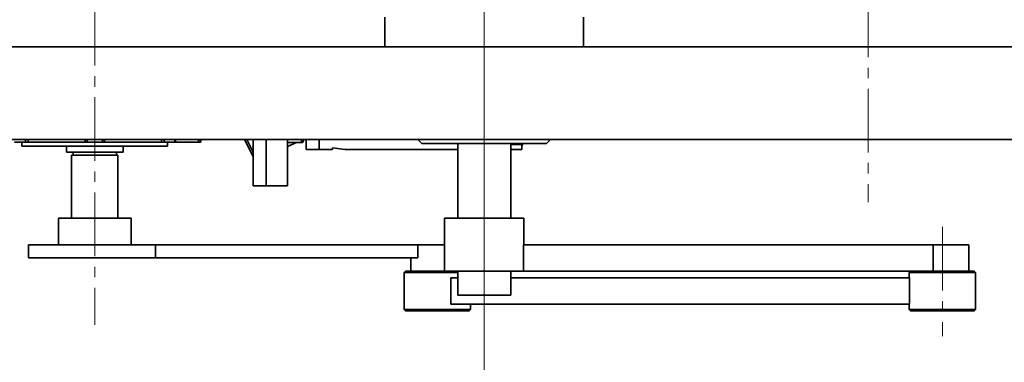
# Model space of a CAD drawing. Header units: millimetres. Extents: x -14862 to 14862, y -10512 to 10512.
# Tile 50 of 199: x -4145 to -3401, y -2929 to -2670. Entities that reach past the tile are written whole.
import ezdxf

# ---------------------------------------------------------------- set-up
doc = ezdxf.new("R2010")
doc.units = ezdxf.units.MM
doc.header["$LTSCALE"] = 4
doc.linetypes.add('点画线', pattern=[18, 12, -2, 2, -2])
doc.layers.get('0').update_dxf_attribs({"lineweight": 18})
for name, color, linetype, lineweight in [('中心线层', 1, '点画线', 18), ('几何体', 7, 'Continuous', 35), ('尺寸线层', 3, 'Continuous', 18)]:
    doc.layers.add(name, color=color, linetype=linetype, lineweight=lineweight)
doc.styles.add('标准', font='txt', dxfattribs={"width": 0.667})
doc.dimstyles.new('GB_尺寸', dxfattribs={"dimtxt": 3.5, "dimasz": 4, "dimexe": 2, "dimexo": 0, "dimtad": 1, "dimdsep": 46, "dimtxsty": '标准', "dimblk": '_CAXARROW', "dimcen": 0, "dimdle": 8, "dimazin": 2, "dimtfac": 0.707107, "dimtdec": 3, "dimtmove": 2, "dimatfit": 3, "dimfxl": 0, "dimfrac": 2, "dimtolj": 1, "dimarcsym": 0})

# ---------------------------------------------------------------- blocks, each defined once
blk = doc.blocks.new('*X153')
at = {"layer": '尺寸线层'}
for points in [[(-6748.86, -3869.61), (-6648.86, -3882.11), (-6648.86, -3857.11)], [(-3793.86, -3869.61), (-3893.86, -3882.11), (-3893.86, -3857.11)]]:
    blk.add_hatch(color=0, dxfattribs=at).paths.add_polyline_path(points, flags=0)
at = {"layer": '尺寸线层', "color": 0}
for p, q in [((-6748.86, -1465.88), (-6748.86, -3919.61)), ((-3793.86, -2668.38), (-3793.86, -3919.61)), ((-3793.86, -3869.61), (-6748.86, -3869.61))]:
    blk.add_line(p, q, dxfattribs=at)
at = {"layer": '尺寸线层', "color": 0, "insert": (-5245.65, -3810.73), "char_height": 87.5, "width": 340.0023, "attachment_point": 5, "line_spacing_factor": 1.15057, "style": '标准'}
blk.add_mtext('\\T1.1;2955', dxfattribs=at)
blk = doc.blocks.new('_CAXARROW')
blk.add_hatch(color=0).paths.add_polyline_path([(0, 0), (-1, 0.125), (-1, -0.125)], flags=0)
blk = doc.blocks.new('*X154')
at = {"layer": '尺寸线层'}
for points in [[(-7288.86, -4141.05), (-7188.86, -4128.55), (-7188.86, -4153.55)], [(-2288.86, -4141.05), (-2388.86, -4128.55), (-2388.86, -4153.55)]]:
    blk.add_hatch(color=0, dxfattribs=at).paths.add_polyline_path(points, flags=0)
at = {"layer": '尺寸线层', "color": 0}
for p, q in [((-7288.86, -1465.88), (-7288.86, -4191.05)), ((-2288.86, -1465.88), (-2288.86, -4191.05)), ((-7288.86, -4141.05), (-2288.86, -4141.05))]:
    blk.add_line(p, q, dxfattribs=at)
at = {"layer": '尺寸线层', "color": 0, "insert": (-4788.86, -4082.16), "char_height": 87.5, "width": 340.6544, "attachment_point": 5, "line_spacing_factor": 1.15057, "style": '标准'}
blk.add_mtext('\\T1.1;5000', dxfattribs=at)
blk = doc.blocks.new('*X155')
at = {"layer": '尺寸线层'}
for points in [[(-11533.86, -4572.86), (-11433.86, -4560.36), (-11433.86, -4585.36)], [(-2288.86, -4572.86), (-2388.86, -4560.36), (-2388.86, -4585.36)]]:
    blk.add_hatch(color=0, dxfattribs=at).paths.add_polyline_path(points, flags=0)
at = {"layer": '尺寸线层', "color": 0}
for p, q in [((-2288.86, -1465.88), (-2288.86, -4622.86)), ((-11533.86, -2690.88), (-11533.86, -4622.86)), ((-11533.86, -4572.86), (-2288.86, -4572.86))]:
    blk.add_line(p, q, dxfattribs=at)
at = {"layer": '尺寸线层', "color": 0, "insert": (-6911.36, -4513.97), "char_height": 87.5, "width": 341.3065, "attachment_point": 5, "line_spacing_factor": 1.15057, "style": '标准'}
blk.add_mtext('\\T1.1;9245', dxfattribs=at)

msp = doc.modelspace()

# ---------------------------------------------------------------- linework, layer by layer
at = {"layer": '中心线层'}
for p, q in [((-3793.859, -58.603), (-3793.859, -2926.188)), ((-3503.859, -58.603), (-3503.859, -2808.181)), ((-4087.859, -2512.975), (-4087.859, -2900.863)), ((-3447.865, -2826.907), (-3447.865, -2909.366))]:
    msp.add_line(p, q, dxfattribs=at)
at = {"layer": '几何体'}
for p, q in [((-3868.859, -2668.38), (-3868.859, -2690.88)), ((-3718.859, -2690.88), (-3718.859, -2668.38)), ((-2558.859, -2690.88), (-4788.579, -2690.88)), ((-2558.859, -2760.88), (-4788.579, -2760.88)), ((-4140.153, -2762.88), (-4148.402, -2762.88)), ((-4142.859, -2762.88), (-4142.859, -2765.88)), ((-4140.153, -2762.88), (-4140.153, -2760.88)), ((-4138.102, -2762.88), (-4140.153, -2762.88)), ((-4138.102, -2760.88), (-4138.102, -2762.88)), ((-4095.167, -2762.88), (-4138.102, -2762.88)), ((-4095.167, -2762.88), (-4095.167, -2760.88)), ((-4093.693, -2762.88), (-4095.167, -2762.88)), ((-4093.693, -2760.88), (-4093.693, -2762.88)), ((-4082.026, -2762.88), (-4093.693, -2762.88)), ((-4082.026, -2762.88), (-4082.026, -2760.88)), ((-4080.552, -2762.88), (-4082.026, -2762.88)), ((-4080.552, -2760.88), (-4080.552, -2762.88)), ((-4037.617, -2762.88), (-4080.552, -2762.88)), ((-4037.617, -2762.88), (-4037.617, -2760.88)), ((-4035.566, -2762.88), (-4037.617, -2762.88)), ((-4035.566, -2760.88), (-4035.566, -2762.88)), ((-4027.317, -2762.88), (-4035.566, -2762.88)), ((-4032.86, -2765.88), (-4032.86, -2762.88)), ((-4027.317, -2762.88), (-4027.317, -2760.88)), ((-4027.317, -2762.88), (-4026.928, -2762.88)), ((-4026.928, -2762.88), (-4026.928, -2760.88)), ((-4009.497, -2762.88), (-4026.928, -2762.88)), ((-4009.497, -2762.88), (-4009.497, -2760.88)), ((-4008.073, -2762.88), (-4009.497, -2762.88)), ((-4008.073, -2760.88), (-4008.073, -2762.88)), ((-4007.859, -2762.88), (-4008.073, -2762.88)), ((-4007.859, -2762.88), (-4007.859, -2760.88)), ((-3968.36, -2773.74), (-3974.851, -2760.88)), ((-3968.36, -2770.44), (-3973.185, -2760.88)), ((-3968.36, -2760.88), (-3968.36, -2795.88)), ((-3958.36, -2760.88), (-3958.36, -2795.88)), ((-3958.36, -2760.88), (-3958.36, -2795.88)), ((-3942.36, -2760.88), (-3942.36, -2795.88)), ((-3942.36, -2763.217), (-3931.859, -2763.217)), ((-3935.607, -2763.217), (-3942.36, -2766.223)), ((-3931.859, -2763.217), (-3931.859, -2760.88)), ((-3930.36, -2760.88), (-3930.36, -2761.717)), ((-3928.359, -2760.88), (-3928.359, -2768.38)), ((-3918.36, -2760.88), (-3918.36, -2768.38)), ((-3918.36, -2760.88), (-3918.36, -2768.38)), ((-3843.859, -2760.88), (-3840.859, -2763.88)), ((-3746.859, -2763.88), (-3840.859, -2763.88)), ((-3813.86, -2763.88), (-3813.86, -2820.38)), ((-3773.859, -2820.38), (-3773.859, -2763.88)), ((-3773.859, -2764.77), (-3765.364, -2764.77)), ((-3765.364, -2764.77), (-3765.364, -2763.88)), ((-3765.364, -2764.77), (-3765.364, -2768.38)), ((-3746.859, -2763.88), (-3743.859, -2760.88)), ((-4032.86, -2765.88), (-4142.859, -2765.88)), ((-4109.309, -2765.88), (-4109.309, -2770.38)), ((-4066.409, -2770.38), (-4109.309, -2770.38)), ((-4105.359, -2772.63), (-4105.359, -2820.38)), ((-4070.359, -2772.63), (-4105.359, -2772.63)), ((-4104.235, -2770.38), (-4104.235, -2772.63)), ((-4071.484, -2772.63), (-4071.484, -2770.38)), ((-4070.359, -2820.38), (-4070.359, -2772.63)), ((-4066.409, -2770.38), (-4066.409, -2765.88)), ((-3928.359, -2768.38), (-3918.36, -2768.38)), ((-3908.359, -2768.38), (-3918.36, -2768.38)), ((-3908.359, -2767.045), (-3898.859, -2768.38)), ((-3908.359, -2768.38), (-3908.359, -2767.045)), ((-3813.86, -2768.38), (-3898.859, -2768.38)), ((-3765.364, -2768.38), (-3773.859, -2768.38)), ((-3968.36, -2795.88), (-3958.36, -2795.88)), ((-3958.36, -2795.88), (-3942.36, -2795.88)), ((-4115.359, -2820.38), (-4115.359, -2840.38)), ((-4115.359, -2820.38), (-4060.51, -2820.38)), ((-4060.51, -2820.38), (-4060.36, -2820.38)), ((-4060.36, -2840.38), (-4060.36, -2820.38)), ((-3823.859, -2820.38), (-3823.859, -2860.38)), ((-3783.203, -2820.38), (-3823.859, -2820.38)), ((-3763.86, -2820.38), (-3783.203, -2820.38)), ((-3763.86, -2840.38), (-3763.86, -2820.38)), ((-4137.859, -2840.38), (-4137.859, -2850.38)), ((-4041.993, -2840.38), (-4137.859, -2840.38)), ((-4041.993, -2850.38), (-4041.993, -2840.38)), ((-4041.993, -2840.38), (-3844.01, -2840.38)), ((-3844.01, -2850.38), (-3844.01, -2840.38)), ((-3823.859, -2840.38), (-3844.01, -2840.38)), ((-3764.245, -2860.38), (-3764.245, -2840.38)), ((-3455.027, -2840.38), (-3764.245, -2840.38)), ((-3455.027, -2840.38), (-3455.027, -2860.38)), ((-3455.027, -2840.38), (-3427.99, -2840.38)), ((-3427.99, -2860.38), (-3427.99, -2840.38)), ((-4041.993, -2850.38), (-4137.859, -2850.38)), ((-4041.993, -2850.38), (-3844.01, -2850.38)), ((-3849.285, -2850.38), (-3849.285, -2860.38)), ((-3853.285, -2860.38), (-3854.285, -2861.38)), ((-3854.285, -2861.38), (-3854.285, -2889.38)), ((-3813.86, -2861.38), (-3854.285, -2861.38)), ((-3853.285, -2860.38), (-3823.859, -2860.38)), ((-3764.245, -2860.38), (-3823.859, -2860.38)), ((-3813.86, -2860.38), (-3813.86, -2878.38)), ((-3773.859, -2878.38), (-3773.859, -2860.38)), ((-3460.174, -2860.38), (-3764.245, -2860.38)), ((-3471.989, -2860.38), (-3472.99, -2861.38)), ((-3472.99, -2861.38), (-3472.99, -2865.38)), ((-3422.99, -2861.38), (-3472.99, -2861.38)), ((-3460.174, -2860.38), (-3423.99, -2860.38)), ((-3422.99, -2861.38), (-3423.99, -2860.38)), ((-3422.99, -2889.38), (-3422.99, -2861.38)), ((-3818.974, -2885.38), (-3818.974, -2865.38)), ((-3813.86, -2865.38), (-3818.974, -2865.38)), ((-3472.74, -2865.38), (-3773.859, -2865.38)), ((-3472.74, -2865.38), (-3472.74, -2885.38)), ((-3793.578, -2878.38), (-3813.86, -2878.38)), ((-3773.859, -2878.38), (-3793.578, -2878.38)), ((-3854.285, -2889.38), (-3853.285, -2890.38)), ((-3854.285, -2889.38), (-3804.285, -2889.38)), ((-3805.285, -2890.38), (-3853.285, -2890.38)), ((-3472.74, -2885.38), (-3818.974, -2885.38)), ((-3805.285, -2890.38), (-3804.285, -2889.38)), ((-3804.285, -2889.38), (-3804.285, -2885.38)), ((-3472.99, -2885.38), (-3472.99, -2889.38)), ((-3472.99, -2889.38), (-3471.989, -2890.38)), ((-3472.99, -2889.38), (-3422.99, -2889.38)), ((-3423.99, -2890.38), (-3471.989, -2890.38)), ((-3423.99, -2890.38), (-3422.99, -2889.38))]:
    msp.add_line(p, q, dxfattribs=at)
for centre, radius, start, end in [((-3931.859, -2761.718), 1.499, 269.989503, 0.04238), ((-3763.365, -2765.708), 2, 113.913797, 180.000264)]:
    msp.add_arc(centre, radius, start, end, dxfattribs=at)

# ---------------------------------------------------------------- dimensions: what is measured, and where the dimension line sits
at = {"layer": '尺寸线层'}
for base, p1, p2, picture, middle in [((-2288.859, -4572.857), (-11533.859, -2690.88), (-2288.859, -1465.88), '*X155', (-6911.359, -4513.971)), ((-2288.859, -4141.05), (-7288.859, -1465.88), (-2288.859, -1465.88), '*X154', (-4788.859, -4082.164)), ((-6748.859, -3869.614), (-3793.859, -2668.38), (-6748.859, -1465.88), '*X153', (-5245.646, -3810.728))]:
    dim = msp.add_linear_dim(base=base, p1=p1, p2=p2, dimstyle='GB_尺寸', override={"dimscale": 25, "dimsah": 1, "dimtfill": 1, "dimtzin": 8}, dxfattribs=at)
    dim.commit()
    dim.dimension.update_dxf_attribs({"geometry": picture, "text_midpoint": middle, "dimtype": 160})

doc.saveas('drawing.dxf')
